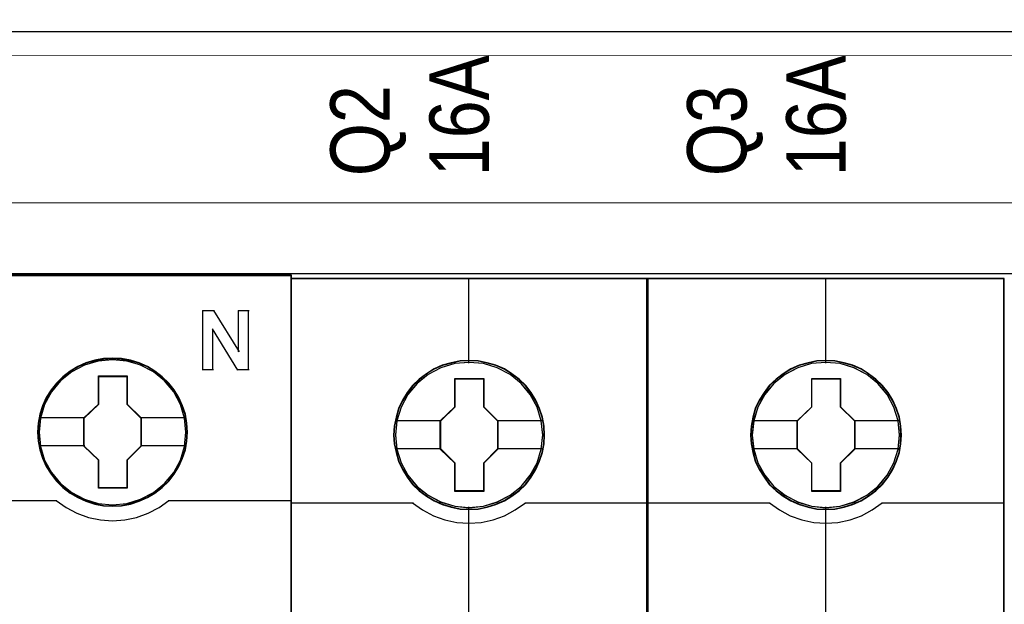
# Model space of a CAD drawing. Header units: millimetres. Extents: x -1290 to 1795, y -4192 to -1311.
# Tile 180 of 256: x 569.84 to 579.77, y -3248.6 to -3242.7. Entities that reach past the tile are written whole.
import ezdxf

# ---------------------------------------------------------------- set-up
doc = ezdxf.new("R2010")
doc.units = ezdxf.units.MM
doc.layers.add('45', color=7, linetype='Continuous')
doc.layers.add('Aparatura', color=7, linetype='Continuous', lineweight=13)
doc.styles.get("Standard").update_dxf_attribs({"font": 'ARIALN.TTF', "width": 0.8})

# ---------------------------------------------------------------- blocks, each defined once
blk = doc.blocks.new('*U26')
at = {"layer": '45', "color": 7}
for points in [[(205.037411, -76.500524), (132.962589, -76.500524), (132.962589, -158.565963), (205.037411, -158.565963), (205.037411, -76.500524)], [(205.017703, -76.522079), (132.984089, -76.522079), (132.984089, -158.544407), (205.017703, -158.544407), (205.017703, -76.522079)], [(199.796811, -84.420451), (199.768802, -83.97232), (199.701579, -83.518657), (199.544725, -83.092657), (199.365464, -82.677721), (199.130183, -82.284915), (198.850087, -81.941902), (198.519574, -81.621018), (198.155449, -81.344394), (197.785723, -81.100965), (197.354375, -80.918394), (196.928629, -80.791147), (196.469272, -80.70816), (196.015517, -80.680497), (195.561761, -80.70816), (195.11921, -80.791147), (194.671057, -80.918394), (194.262117, -81.100965), (193.869982, -81.344394), (193.51146, -81.621018), (193.180946, -81.941902), (192.917656, -82.284915), (192.671172, -82.677721), (192.475105, -83.092657), (192.351863, -83.518657), (192.262232, -83.97232), (192.234222, -84.420451), (192.262232, -84.868581), (192.351863, -85.305647), (192.475105, -85.731648), (192.671172, -86.146583), (192.917656, -86.539389), (193.180946, -86.899), (193.51146, -87.214351), (193.869982, -87.490975), (194.262117, -87.723339), (194.671057, -87.905911), (195.11921, -88.044223), (195.561761, -88.132742), (196.015517, -88.154872), (196.469272, -88.132742), (196.928629, -88.044223), (197.354375, -87.905911), (197.785723, -87.723339), (198.155449, -87.490975), (198.519574, -87.214351), (198.850087, -86.899), (199.130183, -86.539389), (199.365464, -86.146583), (199.544725, -85.731648), (199.701579, -85.305647), (199.768802, -84.868581), (199.796811, -84.420451)], [(199.796811, -84.420451), (199.768802, -83.97232), (199.701579, -83.518657), (199.544725, -83.092657), (199.365464, -82.677721), (199.130183, -82.284915), (198.850087, -81.941902), (198.519574, -81.621018), (198.155449, -81.344394), (197.785723, -81.100965), (197.354375, -80.918394), (196.928629, -80.791147), (196.469272, -80.70816), (196.015517, -80.680497), (195.561761, -80.70816), (195.11921, -80.791147), (194.671057, -80.918394), (194.262117, -81.100965), (193.869982, -81.344394), (193.51146, -81.621018), (193.180946, -81.941902), (192.917656, -82.284915), (192.671172, -82.677721), (192.475105, -83.092657), (192.351863, -83.518657), (192.262232, -83.97232), (192.234222, -84.420451), (192.262232, -84.868581), (192.351863, -85.305647), (192.475105, -85.731648), (192.671172, -86.146583), (192.917656, -86.539389), (193.180946, -86.899), (193.51146, -87.214351), (193.869982, -87.490975), (194.262117, -87.723339), (194.671057, -87.905911), (195.11921, -88.044223), (195.561761, -88.132742), (196.015517, -88.154872), (196.469272, -88.132742), (196.928629, -88.044223), (197.354375, -87.905911), (197.785723, -87.723339), (198.155449, -87.490975), (198.519574, -87.214351), (198.850087, -86.899), (199.130183, -86.539389), (199.365464, -86.146583), (199.544725, -85.731648), (199.701579, -85.305647), (199.768802, -84.868581), (199.796811, -84.420451)], [(199.777103, -84.420435), (199.749246, -83.974889), (199.682389, -83.523843), (199.52639, -83.100299), (199.348106, -82.687757), (199.114107, -82.297217), (198.835537, -81.956182), (198.506825, -81.637149), (198.144685, -81.362121), (197.776973, -81.120096), (197.347976, -80.938577), (196.92455, -80.812064), (196.467695, -80.729556), (196.016413, -80.702053), (195.56513, -80.729556), (195.12499, -80.812064), (194.679278, -80.938577), (194.272567, -81.120096), (193.882569, -81.362121), (193.526, -81.637149), (193.197288, -81.956182), (192.935432, -82.297217), (192.690291, -82.687757), (192.495292, -83.100299), (192.372721, -83.523843), (192.283579, -83.974889), (192.255722, -84.420435), (192.283579, -84.865981), (192.372721, -85.300525), (192.495292, -85.724069), (192.690291, -86.136611), (192.935432, -86.527151), (193.197288, -86.884688), (193.526, -87.19822), (193.882569, -87.473249), (194.272567, -87.704272), (194.679278, -87.885791), (195.12499, -88.023305), (195.56513, -88.111314), (196.016413, -88.133317), (196.467695, -88.111314), (196.92455, -88.023305), (197.347976, -87.885791), (197.776973, -87.704272), (198.144685, -87.473249), (198.506825, -87.19822), (198.835537, -86.884688), (199.114107, -86.527151), (199.348106, -86.136611), (199.52639, -85.724069), (199.682389, -85.300525), (199.749246, -84.865981), (199.777103, -84.420435)], [(195.309547, -81.582236), (196.745897, -81.582236), (196.745897, -83.000973), (197.464072, -83.699258), (197.464072, -85.123537), (196.745897, -85.838448), (196.745897, -87.240559), (195.309547, -87.240559), (195.309547, -85.838448), (194.568753, -85.123537), (194.568753, -83.699258), (195.309547, -83.000973), (195.309547, -81.582236)], [(195.309547, -81.582236), (196.745897, -81.582236), (196.745897, -81.582236), (196.745897, -83.000973), (196.745897, -83.000973), (197.464072, -83.699258), (197.464072, -83.699258), (197.464072, -85.123537), (197.464072, -85.123537), (196.745897, -85.838448), (196.745897, -85.838448), (196.745897, -87.240559), (196.745897, -87.240559), (195.309547, -87.240559), (195.309547, -87.240559), (195.309547, -85.838448), (195.309547, -85.838448), (194.568753, -85.123537), (194.568753, -85.123537), (194.568753, -83.699258), (194.568753, -83.699258), (195.309547, -83.000973), (195.309547, -83.000973), (195.309547, -81.582236), (195.309547, -81.582236)], [(195.320045, -81.603792), (196.735063, -81.603792), (196.735063, -83.01217), (197.442572, -83.705356), (197.442572, -85.119236), (196.735063, -85.828926), (196.735063, -87.2208), (195.320045, -87.2208), (195.320045, -85.828926), (194.590253, -85.119236), (194.590253, -83.705356), (195.320045, -83.01217), (195.320045, -81.603792)]]:
    blk.add_lwpolyline(points, close=True, dxfattribs=at)
at = {"layer": '45', "color": 139}
for points in [[(205.037411, -76.500524), (132.962589, -76.500524), (132.962589, -158.565963), (205.037411, -158.565963), (205.037411, -76.500524)], [(199.71977, -84.420379), (199.646938, -83.701129), (199.439646, -83.020608), (199.097894, -82.384349), (198.63849, -81.83108), (198.072639, -81.377399), (197.428353, -81.039905), (196.733645, -80.82413), (196.010924, -80.757738), (195.288203, -80.82413), (194.599097, -81.039905), (193.954811, -81.377399), (193.394563, -81.83108), (192.935159, -82.384349), (192.587805, -83.020608), (192.37491, -83.701129), (192.30768, -84.420379), (192.37491, -85.134096), (192.587805, -85.825683), (192.935159, -86.450877), (193.394563, -87.009678), (193.954811, -87.463359), (194.599097, -87.800853), (195.288203, -88.011095), (196.010924, -88.08302), (196.733645, -88.011095), (197.428353, -87.800853), (198.072639, -87.463359), (198.63849, -87.009678), (199.097894, -86.450877), (199.439646, -85.825683), (199.646938, -85.134096), (199.71977, -84.420379)], [(199.71977, -84.425768), (199.646938, -83.706518), (199.439646, -83.020465), (199.097894, -82.389738), (198.632888, -81.830936), (198.078241, -81.377255), (197.433955, -81.039761), (196.733645, -80.829519), (196.016526, -80.763127), (195.293806, -80.829519), (194.593495, -81.039761), (193.960414, -81.377255), (193.394563, -81.830936), (192.929556, -82.389738), (192.587805, -83.020465), (192.380513, -83.706518), (192.30768, -84.425768), (192.380513, -85.139485), (192.587805, -85.825539), (192.929556, -86.456265), (193.394563, -87.009535), (193.960414, -87.463215), (194.593495, -87.800709), (195.293806, -88.016484), (196.016526, -88.088409), (196.733645, -88.016484), (197.433955, -87.800709), (198.078241, -87.463215), (198.632888, -87.009535), (199.097894, -86.456265), (199.439646, -85.825539), (199.646938, -85.139485), (199.71977, -84.425768)]]:
    blk.add_lwpolyline(points, close=True, dxfattribs=at)
for points in [[(200.560058, -78.282446), (201.15668, -78.282446)], [(200.560058, -78.282446), (200.560058, -81.296626)], [(201.111888, -78.282446), (202.403674, -80.366146)], [(202.358882, -78.282446), (202.899963, -78.282446)], [(202.358882, -78.282446), (202.358882, -80.366146)], [(202.855172, -78.282446), (202.855172, -81.296626)], [(201.056347, -79.205741), (201.056347, -81.296626)], [(202.337382, -81.296626), (201.056347, -79.205741)], [(200.560058, -81.251718), (201.101138, -81.251718)], [(202.292591, -81.251718), (202.899963, -81.251718)], [(180.812402, -87.863873), (193.208884, -87.863873)], [(193.165885, -87.863873), (193.67092, -88.219638), (194.215237, -88.506546), (194.793222, -88.724596), (195.399265, -88.850836), (196.010919, -88.896741), (196.628185, -88.850836), (197.228617, -88.724596), (197.812214, -88.506546), (198.362141, -88.219638), (198.861566, -87.863873)], [(198.818566, -87.863873), (205.037411, -87.863873)]]:
    blk.add_lwpolyline(points, dxfattribs=at)
at = {"layer": '45', "color": 7}
for points in [[(192.30768, -83.683899), (194.613544, -83.683899)], [(197.419281, -83.683899), (199.725145, -83.683899)], [(192.30768, -85.097582), (194.613544, -85.097582)], [(197.419281, -85.097582), (199.725145, -85.097582)]]:
    blk.add_lwpolyline(points, dxfattribs=at)
blk = doc.blocks.new('*U27')
at = {"layer": '45', "color": 7}
for points in [[(222.993409, -76.660394), (205.006953, -76.660394), (205.006953, -158.427648), (222.993409, -158.427648), (222.993409, -76.660394)], [(217.806558, -84.564142), (217.784234, -84.112542), (217.711678, -83.660942), (217.555405, -83.225864), (217.371225, -82.807308), (217.136815, -82.416289), (216.857755, -82.069328), (216.522883, -81.749903), (216.154524, -81.46903), (215.786164, -81.226708), (215.350831, -81.03946), (214.915497, -80.912791), (214.457839, -80.824674), (214.005762, -80.802645), (213.548104, -80.824674), (213.101608, -80.912791), (212.649531, -81.03946), (212.236522, -81.226708), (211.845838, -81.46903), (211.48306, -81.749903), (211.142607, -82.069328), (210.880291, -82.416289), (210.634718, -82.807308), (210.433795, -83.225864), (210.31659, -83.660942), (210.22729, -84.112542), (210.193803, -84.564142), (210.22729, -85.010234), (210.31659, -85.45082), (210.433795, -85.885898), (210.634718, -86.298946), (210.880291, -86.695473), (211.142607, -87.053448), (211.48306, -87.372873), (211.845838, -87.653746), (212.236522, -87.885053), (212.649531, -88.072302), (213.101608, -88.204477), (213.548104, -88.298102), (214.005762, -88.320131), (214.457839, -88.298102), (214.915497, -88.204477), (215.350831, -88.072302), (215.786164, -87.885053), (216.154524, -87.653746), (216.522883, -87.372873), (216.857755, -87.053448), (217.136815, -86.695473), (217.371225, -86.298946), (217.555405, -85.885898), (217.711678, -85.45082), (217.784234, -85.010234), (217.806558, -84.564142)], [(217.806558, -84.564142), (217.784234, -84.112542), (217.711678, -83.660942), (217.555405, -83.225864), (217.371225, -82.807308), (217.136815, -82.416289), (216.857755, -82.069328), (216.522883, -81.749903), (216.154524, -81.46903), (215.786164, -81.226708), (215.350831, -81.03946), (214.915497, -80.912791), (214.457839, -80.824674), (214.005762, -80.802645), (213.548104, -80.824674), (213.101608, -80.912791), (212.649531, -81.03946), (212.236522, -81.226708), (211.845838, -81.46903), (211.48306, -81.749903), (211.142607, -82.069328), (210.880291, -82.416289), (210.634718, -82.807308), (210.433795, -83.225864), (210.31659, -83.660942), (210.22729, -84.112542), (210.193803, -84.564142), (210.22729, -85.010234), (210.31659, -85.45082), (210.433795, -85.885898), (210.634718, -86.298946), (210.880291, -86.695473), (211.142607, -87.053448), (211.48306, -87.372873), (211.845838, -87.653746), (212.236522, -87.885053), (212.649531, -88.072302), (213.101608, -88.204477), (213.548104, -88.298102), (214.005762, -88.320131), (214.457839, -88.298102), (214.915497, -88.204477), (215.350831, -88.072302), (215.786164, -87.885053), (216.154524, -87.653746), (216.522883, -87.372873), (216.857755, -87.053448), (217.136815, -86.695473), (217.371225, -86.298946), (217.555405, -85.885898), (217.711678, -85.45082), (217.784234, -85.010234), (217.806558, -84.564142)], [(213.285304, -81.70618), (214.737316, -81.70618), (214.737316, -83.135228), (215.457695, -83.841475), (215.457695, -85.270523), (214.737316, -85.987806), (214.737316, -87.405818), (213.285304, -87.405818), (213.285304, -85.987806), (212.548042, -85.270523), (212.548042, -83.841475), (213.285304, -83.135228), (213.285304, -81.70618)], [(213.285304, -81.70618), (214.737316, -81.70618), (214.737316, -81.70618), (214.737316, -83.135228), (214.737316, -83.135228), (215.457695, -83.841475), (215.457695, -83.841475), (215.457695, -85.270523), (215.457695, -85.270523), (214.737316, -85.987806), (214.737316, -85.987806), (214.737316, -87.405818), (214.737316, -87.405818), (213.285304, -87.405818), (213.285304, -87.405818), (213.285304, -85.987806), (213.285304, -85.987806), (212.548042, -85.270523), (212.548042, -85.270523), (212.548042, -83.841475), (212.548042, -83.841475), (213.285304, -83.135228), (213.285304, -83.135228), (213.285304, -81.70618), (213.285304, -81.70618)], [(213.295479, -81.72594), (214.728715, -81.72594), (214.728715, -83.145529), (215.439778, -83.847103), (215.439778, -85.266692), (214.728715, -85.979227), (214.728715, -87.387855), (213.295479, -87.387855), (213.295479, -85.979227), (212.56775, -85.266692), (212.56775, -83.847103), (213.295479, -83.145529), (213.295479, -81.72594)]]:
    blk.add_lwpolyline(points, close=True, dxfattribs=at)
at = {"layer": '45', "color": 139}
for points in [[(222.993409, -76.660394), (205.006953, -76.660394), (205.006953, -158.427648), (222.993409, -158.427648), (222.993409, -76.660394)], [(217.788642, -84.564129), (217.766422, -84.114687), (217.694208, -83.665245), (217.53867, -83.232246), (217.355357, -82.815691), (217.12205, -82.42654), (216.844304, -82.081237), (216.511008, -81.763339), (216.144383, -81.483809), (215.777758, -81.242645), (215.344473, -81.056291), (214.911189, -80.930228), (214.455685, -80.842532), (214.005736, -80.820608), (213.550232, -80.842532), (213.105837, -80.930228), (212.655888, -81.056291), (212.244823, -81.242645), (211.855979, -81.483809), (211.494908, -81.763339), (211.156058, -82.081237), (210.894976, -82.42654), (210.650559, -82.815691), (210.450582, -83.232246), (210.333928, -83.665245), (210.245049, -84.114687), (210.21172, -84.564129), (210.245049, -85.008089), (210.333928, -85.446569), (210.450582, -85.879568), (210.650559, -86.290642), (210.894976, -86.685274), (211.156058, -87.041539), (211.494908, -87.359437), (211.855979, -87.638968), (212.244823, -87.869169), (212.655888, -88.055523), (213.105837, -88.187067), (213.550232, -88.280244), (214.005736, -88.302168), (214.455685, -88.280244), (214.911189, -88.187067), (215.344473, -88.055523), (215.777758, -87.869169), (216.144383, -87.638968), (216.511008, -87.359437), (216.844304, -87.041539), (217.12205, -86.685274), (217.355357, -86.290642), (217.53867, -85.879568), (217.694208, -85.446569), (217.766422, -85.008089), (217.788642, -84.564129)], [(217.718767, -84.564083), (217.640618, -83.842593), (217.434079, -83.159657), (217.09357, -82.526288), (216.624672, -81.970025), (216.06646, -81.512898), (215.424517, -81.176938), (214.726752, -80.962143), (214.001077, -80.896052), (213.275401, -80.962143), (212.577637, -81.176938), (211.941275, -81.512898), (211.377481, -81.970025), (210.908583, -82.526288), (210.568074, -83.159657), (210.361536, -83.842593), (210.283386, -84.564083), (210.361536, -85.280064), (210.568074, -85.968508), (210.908583, -86.59637), (211.377481, -87.152632), (211.941275, -87.604252), (212.577637, -87.94572), (213.275401, -88.155007), (214.001077, -88.232113), (214.726752, -88.155007), (215.424517, -87.94572), (216.06646, -87.604252), (216.624672, -87.152632), (217.09357, -86.59637), (217.434079, -85.968508), (217.640618, -85.280064), (217.718767, -84.564083)], [(217.713392, -84.558634), (217.640821, -83.842641), (217.434271, -83.159693), (217.08816, -82.520807), (216.630401, -81.964535), (216.066576, -81.512908), (215.419014, -81.171434), (214.72121, -80.962144), (213.995494, -80.896052), (213.275361, -80.962144), (212.58314, -81.171434), (211.935578, -81.512908), (211.371752, -81.964535), (210.913993, -82.520807), (210.567883, -83.159693), (210.35575, -83.842641), (210.288761, -84.558634), (210.35575, -85.274628), (210.567883, -85.963083), (210.913993, -86.590954), (211.371752, -87.152734), (211.935578, -87.60436), (212.58314, -87.940326), (213.275361, -88.155124), (213.995494, -88.226724), (214.72121, -88.155124), (215.419014, -87.940326), (216.066576, -87.60436), (216.630401, -87.152734), (217.08816, -86.590954), (217.434271, -85.963083), (217.640821, -85.274628), (217.713392, -84.558634)]]:
    blk.add_lwpolyline(points, close=True, dxfattribs=at)
at = {"layer": '45', "color": 59}
blk.add_lwpolyline([(222.975492, -76.678357), (205.02487, -76.678357), (205.02487, -158.409685), (222.975492, -158.409685), (222.975492, -76.678357)], close=True, dxfattribs=at)
at = {"layer": '45', "color": 139}
for points in [[(213.975993, -76.660394), (213.975993, -80.939163)], [(205.006953, -87.986021), (211.193548, -87.986021)], [(211.154132, -87.986021), (211.657363, -88.34501), (212.205325, -88.63562), (212.781244, -88.835058), (213.390713, -88.971816), (213.994589, -89.011704), (214.609649, -88.971816), (215.219117, -88.835058), (215.795037, -88.63562), (216.331816, -88.34501), (216.84623, -87.986021)], [(213.975993, -88.183613), (213.975993, -95.411896)], [(216.806813, -87.986021), (222.993409, -87.986021)]]:
    blk.add_lwpolyline(points, dxfattribs=at)
at = {"layer": '45', "color": 7}
for points in [[(210.265469, -83.827602), (212.587458, -83.827602)], [(215.42007, -83.827602), (217.734892, -83.827602)], [(210.265469, -85.246674), (212.587458, -85.246674)], [(215.42007, -85.246674), (217.734892, -85.246674)]]:
    blk.add_lwpolyline(points, dxfattribs=at)
blk = doc.blocks.new('*U28')
at = {"layer": '45', "color": 7}
for points in [[(240.994198, -76.660394), (223.007742, -76.660394), (223.007742, -158.427648), (240.994198, -158.427648), (240.994198, -76.660394)], [(235.807347, -84.564142), (235.785023, -84.112542), (235.712467, -83.660942), (235.556193, -83.225864), (235.372014, -82.807308), (235.137604, -82.416289), (234.858544, -82.069328), (234.523672, -81.749903), (234.155313, -81.46903), (233.786953, -81.226708), (233.35162, -81.03946), (232.916286, -80.912791), (232.458628, -80.824674), (232.006551, -80.802645), (231.548893, -80.824674), (231.102397, -80.912791), (230.65032, -81.03946), (230.237311, -81.226708), (229.846627, -81.46903), (229.483849, -81.749903), (229.143396, -82.069328), (228.88108, -82.416289), (228.635507, -82.807308), (228.434584, -83.225864), (228.317379, -83.660942), (228.228079, -84.112542), (228.194592, -84.564142), (228.228079, -85.010234), (228.317379, -85.45082), (228.434584, -85.885898), (228.635507, -86.298946), (228.88108, -86.695473), (229.143396, -87.053448), (229.483849, -87.372873), (229.846627, -87.653746), (230.237311, -87.885053), (230.65032, -88.072302), (231.102397, -88.204477), (231.548893, -88.298102), (232.006551, -88.320131), (232.458628, -88.298102), (232.916286, -88.204477), (233.35162, -88.072302), (233.786953, -87.885053), (234.155313, -87.653746), (234.523672, -87.372873), (234.858544, -87.053448), (235.137604, -86.695473), (235.372014, -86.298946), (235.556193, -85.885898), (235.712467, -85.45082), (235.785023, -85.010234), (235.807347, -84.564142)], [(235.807347, -84.564142), (235.785023, -84.112542), (235.712467, -83.660942), (235.556193, -83.225864), (235.372014, -82.807308), (235.137604, -82.416289), (234.858544, -82.069328), (234.523672, -81.749903), (234.155313, -81.46903), (233.786953, -81.226708), (233.35162, -81.03946), (232.916286, -80.912791), (232.458628, -80.824674), (232.006551, -80.802645), (231.548893, -80.824674), (231.102397, -80.912791), (230.65032, -81.03946), (230.237311, -81.226708), (229.846627, -81.46903), (229.483849, -81.749903), (229.143396, -82.069328), (228.88108, -82.416289), (228.635507, -82.807308), (228.434584, -83.225864), (228.317379, -83.660942), (228.228079, -84.112542), (228.194592, -84.564142), (228.228079, -85.010234), (228.317379, -85.45082), (228.434584, -85.885898), (228.635507, -86.298946), (228.88108, -86.695473), (229.143396, -87.053448), (229.483849, -87.372873), (229.846627, -87.653746), (230.237311, -87.885053), (230.65032, -88.072302), (231.102397, -88.204477), (231.548893, -88.298102), (232.006551, -88.320131), (232.458628, -88.298102), (232.916286, -88.204477), (233.35162, -88.072302), (233.786953, -87.885053), (234.155313, -87.653746), (234.523672, -87.372873), (234.858544, -87.053448), (235.137604, -86.695473), (235.372014, -86.298946), (235.556193, -85.885898), (235.712467, -85.45082), (235.785023, -85.010234), (235.807347, -84.564142)], [(231.286093, -81.70618), (232.738105, -81.70618), (232.738105, -83.135228), (233.458484, -83.841475), (233.458484, -85.270523), (232.738105, -85.987806), (232.738105, -87.405818), (231.286093, -87.405818), (231.286093, -85.987806), (230.548831, -85.270523), (230.548831, -83.841475), (231.286093, -83.135228), (231.286093, -81.70618)], [(231.286093, -81.70618), (232.738105, -81.70618), (232.738105, -81.70618), (232.738105, -83.135228), (232.738105, -83.135228), (233.458484, -83.841475), (233.458484, -83.841475), (233.458484, -85.270523), (233.458484, -85.270523), (232.738105, -85.987806), (232.738105, -85.987806), (232.738105, -87.405818), (232.738105, -87.405818), (231.286093, -87.405818), (231.286093, -87.405818), (231.286093, -85.987806), (231.286093, -85.987806), (230.548831, -85.270523), (230.548831, -85.270523), (230.548831, -83.841475), (230.548831, -83.841475), (231.286093, -83.135228), (231.286093, -83.135228), (231.286093, -81.70618), (231.286093, -81.70618)], [(231.294476, -81.72594), (232.727712, -81.72594), (232.727712, -83.145529), (233.438775, -83.847103), (233.438775, -85.266692), (232.727712, -85.979227), (232.727712, -87.387855), (231.294476, -87.387855), (231.294476, -85.979227), (230.566747, -85.266692), (230.566747, -83.847103), (231.294476, -83.145529), (231.294476, -81.72594)]]:
    blk.add_lwpolyline(points, close=True, dxfattribs=at)
at = {"layer": '45', "color": 139}
for points in [[(240.994198, -76.660394), (223.007742, -76.660394), (223.007742, -158.427648), (240.994198, -158.427648), (240.994198, -76.660394)], [(235.787639, -84.564129), (235.765425, -84.114687), (235.693228, -83.665245), (235.537727, -83.232246), (235.354457, -82.815691), (235.121205, -82.42654), (234.843525, -82.081237), (234.510308, -81.763339), (234.143769, -81.483809), (233.777231, -81.242645), (233.344049, -81.056291), (232.910867, -80.930228), (232.45547, -80.842532), (232.005628, -80.820608), (231.550231, -80.842532), (231.105942, -80.930228), (230.656099, -81.056291), (230.245132, -81.242645), (229.856379, -81.483809), (229.495394, -81.763339), (229.156623, -82.081237), (228.895603, -82.42654), (228.651244, -82.815691), (228.451314, -83.232246), (228.334688, -83.665245), (228.24583, -84.114687), (228.212509, -84.564129), (228.24583, -85.008089), (228.334688, -85.446569), (228.451314, -85.879568), (228.651244, -86.290642), (228.895603, -86.685274), (229.156623, -87.041539), (229.495394, -87.359437), (229.856379, -87.638968), (230.245132, -87.869169), (230.656099, -88.055523), (231.105942, -88.187067), (231.550231, -88.280244), (232.005628, -88.302168), (232.45547, -88.280244), (232.910867, -88.187067), (233.344049, -88.055523), (233.777231, -87.869169), (234.143769, -87.638968), (234.510308, -87.359437), (234.843525, -87.041539), (235.121205, -86.685274), (235.354457, -86.290642), (235.537727, -85.879568), (235.693228, -85.446569), (235.765425, -85.008089), (235.787639, -84.564129)], [(235.717765, -84.564083), (235.639615, -83.842593), (235.433077, -83.159657), (235.092567, -82.526288), (234.623669, -81.970025), (234.065458, -81.512898), (233.423514, -81.176938), (232.725749, -80.962143), (232.000074, -80.896052), (231.274399, -80.962143), (230.576634, -81.176938), (229.940272, -81.512898), (229.376479, -81.970025), (228.907581, -82.526288), (228.567071, -83.159657), (228.360533, -83.842593), (228.282383, -84.564083), (228.360533, -85.280064), (228.567071, -85.968508), (228.907581, -86.59637), (229.376479, -87.152632), (229.940272, -87.604252), (230.576634, -87.94572), (231.274399, -88.155007), (232.000074, -88.232113), (232.725749, -88.155007), (233.423514, -87.94572), (234.065458, -87.604252), (234.623669, -87.152632), (235.092567, -86.59637), (235.433077, -85.968508), (235.639615, -85.280064), (235.717765, -84.564083)], [(235.71239, -84.558634), (235.639818, -83.842641), (235.433268, -83.159693), (235.087157, -82.520807), (234.629398, -81.964535), (234.065573, -81.512908), (233.418011, -81.171434), (232.720207, -80.962144), (231.994492, -80.896052), (231.274358, -80.962144), (230.582137, -81.171434), (229.934575, -81.512908), (229.37075, -81.964535), (228.91299, -82.520807), (228.56688, -83.159693), (228.354748, -83.842641), (228.287758, -84.558634), (228.354748, -85.274628), (228.56688, -85.963083), (228.91299, -86.590954), (229.37075, -87.152734), (229.934575, -87.60436), (230.582137, -87.940326), (231.274358, -88.155124), (231.994492, -88.226724), (232.720207, -88.155124), (233.418011, -87.940326), (234.065573, -87.60436), (234.629398, -87.152734), (235.087157, -86.590954), (235.433268, -85.963083), (235.639818, -85.274628), (235.71239, -84.558634)]]:
    blk.add_lwpolyline(points, close=True, dxfattribs=at)
at = {"layer": '45', "color": 59}
blk.add_lwpolyline([(240.974489, -76.678357), (223.025659, -76.678357), (223.025659, -158.409685), (240.974489, -158.409685), (240.974489, -76.678357)], close=True, dxfattribs=at)
at = {"layer": '45', "color": 139}
for points in [[(231.974991, -76.660394), (231.974991, -80.939163)], [(223.007742, -87.986021), (229.192546, -87.986021)], [(229.154921, -87.986021), (229.658152, -88.34501), (230.206114, -88.63562), (230.782033, -88.835058), (231.391502, -88.971816), (231.995378, -89.011704), (232.610438, -88.971816), (233.219906, -88.835058), (233.795826, -88.63562), (234.332605, -88.34501), (234.847019, -87.986021)], [(231.974991, -88.183613), (231.974991, -95.411896)], [(234.807602, -87.986021), (240.994198, -87.986021)]]:
    blk.add_lwpolyline(points, dxfattribs=at)
at = {"layer": '45', "color": 7}
for points in [[(228.266258, -83.827602), (230.586456, -83.827602)], [(233.419067, -83.827602), (235.733889, -83.827602)], [(228.266258, -85.246674), (230.586456, -85.246674)], [(233.419067, -85.246674), (235.733889, -85.246674)]]:
    blk.add_lwpolyline(points, dxfattribs=at)

msp = doc.modelspace()

# ---------------------------------------------------------------- linework, layer by layer
at = {"layer": 'Aparatura', "lineweight": 13}
for points in [[(595.2364, -3242.8167), (602.4084, -3242.8384), (603.1818, -3242.8492), (604.6314, -3242.8546), (604.6314, -3229.9741), (518.6759, -3229.9741), (518.6759, -3240.955), (518.8003, -3240.955), (518.9355, -3240.955), (520.8988, -3240.955), (520.8988, -3242.8384), (528.0708, -3242.8167), (529.1363, -3242.8167), (595.2364, -3242.8167)], [(595.2364, -3242.8167), (602.4084, -3242.8384), (603.1818, -3242.8492), (604.6314, -3242.8546), (604.6314, -3229.9741), (518.6759, -3229.9741), (518.6759, -3240.955), (518.8003, -3240.955), (518.9355, -3240.955), (520.8988, -3240.955), (520.8988, -3242.8384), (528.0708, -3242.8167), (529.1363, -3242.8167), (595.2364, -3242.8167)], [(595.2689, -3242.8117), (602.4411, -3242.839), (603.215, -3242.8444), (604.6647, -3242.8553), (604.6647, -3229.9741), (518.6802, -3229.9741), (518.6802, -3240.9583), (518.8001, -3240.9583), (518.9363, -3240.9583), (520.9038, -3240.9583), (520.9038, -3242.839), (528.0759, -3242.8172), (529.1441, -3242.8172), (595.2689, -3242.8117)], [(595.2689, -3242.8117), (602.4411, -3242.839), (603.215, -3242.8444), (604.6647, -3242.8553), (604.6647, -3229.9741), (518.6802, -3229.9741), (518.6802, -3240.9583), (518.8001, -3240.9583), (518.9363, -3240.9583), (520.9038, -3240.9583), (520.9038, -3242.839), (528.0759, -3242.8172), (529.1441, -3242.8172), (595.2689, -3242.8117)], [(595.2366, -3242.8162), (528.0706, -3242.8162), (595.2366, -3242.8162)], [(528.0706, -3242.8162), (595.2366, -3242.8162), (528.0706, -3242.8162)], [(528.076, -3242.8173), (595.2689, -3242.8115), (528.076, -3242.8173)], [(595.2689, -3242.8169), (528.076, -3242.8169), (595.2689, -3242.8169)], [(518.0914, -3243.0626), (605.2914, -3243.0569), (518.0914, -3243.0626)], [(604.545, -3294.0914), (604.545, -3243.0569), (521.0018, -3243.0623), (521.0018, -3294.0859), (604.545, -3294.0914)], [(604.545, -3294.0914), (604.545, -3243.0569), (521.0018, -3243.0623), (521.0018, -3294.0859), (604.545, -3294.0914)], [(535.592, -3244.5435), (535.5973, -3244.5435), (561.6617, -3244.5435), (577.8934, -3244.5435), (583.8682, -3244.5435), (586.4741, -3244.5435), (587.2693, -3244.5435), (587.5863, -3244.5435), (587.6776, -3244.5435), (587.7153, -3244.5435), (587.726, -3244.5435), (587.7314, -3244.5435), (535.592, -3244.5435)], [(528.2655, -3245.257), (595.0474, -3245.257), (528.2655, -3245.257)], [(528.2655, -3245.257), (595.0474, -3245.257), (528.2655, -3245.257)], [(528.2655, -3245.257), (528.2655, -3264.0688), (595.0474, -3264.0688), (595.0474, -3245.257), (528.2655, -3245.257)], [(528.2666, -3245.2591), (595.0729, -3245.2591), (528.2666, -3245.2591)], [(528.2666, -3245.2591), (595.0729, -3245.2591), (528.2666, -3245.2591)], [(528.2666, -3245.2591), (528.2666, -3264.066), (595.0729, -3264.066), (595.0729, -3245.2591), (528.2666, -3245.2591)]]:
    msp.add_lwpolyline(points, close=True, dxfattribs=at)
for points in [[(528.2655, -3245.2573), (595.0471, -3245.2573), (595.0471, -3245.1653), (595.0525, -3245.0787), (595.0633, -3244.9867), (595.0796, -3244.9001), (595.0958, -3244.8135), (595.1228, -3244.7269), (595.1553, -3244.6403), (595.1877, -3244.5591), (595.2256, -3244.4779), (595.2689, -3244.4021), (595.3175, -3244.3263), (595.3662, -3244.256), (595.4257, -3244.1856), (595.4852, -3244.1153), (595.5501, -3244.0503), (595.615, -3243.9908), (595.2364, -3243.9908), (595.2364, -3243.9908), (595.2364, -3242.8162), (595.2364, -3242.8162), (529.158, -3242.8162)], [(528.2655, -3245.2573), (595.0471, -3245.2573), (595.0471, -3245.1653), (595.0525, -3245.0787), (595.0633, -3244.9867), (595.0796, -3244.9001), (595.0958, -3244.8135), (595.1228, -3244.7269), (595.1553, -3244.6403), (595.1877, -3244.5591), (595.2256, -3244.4779), (595.2689, -3244.4021), (595.3175, -3244.3263), (595.3662, -3244.256), (595.4257, -3244.1856), (595.4852, -3244.1153), (595.5501, -3244.0503), (595.615, -3243.9908), (595.2364, -3243.9908), (595.2364, -3243.9908), (595.2364, -3242.8162), (595.2364, -3242.8162), (529.158, -3242.8162)], [(528.2655, -3245.2573), (595.0471, -3245.2573), (595.0471, -3245.1653), (595.0525, -3245.0787), (595.0633, -3244.9867), (595.0796, -3244.9001), (595.0958, -3244.8135), (595.1228, -3244.7269), (595.1553, -3244.6403), (595.1877, -3244.5591), (595.2256, -3244.4779), (595.2689, -3244.4021), (595.3175, -3244.3263), (595.3662, -3244.256), (595.4257, -3244.1856), (595.4852, -3244.1153), (595.5501, -3244.0503), (595.615, -3243.9908), (595.2364, -3243.9908), (595.2364, -3242.8162), (595.2364, -3242.8162), (529.158, -3242.8162)], [(528.2655, -3245.2573), (595.0471, -3245.2573), (595.0471, -3245.1653), (595.0525, -3245.0787), (595.0633, -3244.9867), (595.0796, -3244.9001), (595.0958, -3244.8135), (595.1228, -3244.7269), (595.1553, -3244.6403), (595.1877, -3244.5591), (595.2256, -3244.4779), (595.2689, -3244.4021), (595.3175, -3244.3263), (595.3662, -3244.256), (595.4257, -3244.1856), (595.4852, -3244.1153), (595.5501, -3244.0503), (595.615, -3243.9908), (595.2364, -3243.9908), (595.2364, -3242.8162), (595.2364, -3242.8162), (529.158, -3242.8162)], [(528.2666, -3245.2595), (595.0729, -3245.2595), (595.0783, -3245.1668), (595.0838, -3245.0741), (595.0947, -3244.9869), (595.1056, -3244.8997), (595.1274, -3244.8124), (595.1546, -3244.7252), (595.1819, -3244.6434), (595.22, -3244.5616), (595.2582, -3244.4799), (595.3018, -3244.4035), (595.3454, -3244.3272), (595.3999, -3244.2509), (595.4544, -3244.1854), (595.5143, -3244.1146), (595.5797, -3244.0546), (595.6451, -3243.9946), (595.2691, -3243.9946), (595.2691, -3243.9946), (595.2691, -3242.817), (595.2691, -3242.8115), (529.1604, -3242.817)], [(528.2666, -3245.2595), (595.0729, -3245.2595), (595.0783, -3245.1668), (595.0838, -3245.0741), (595.0947, -3244.9869), (595.1056, -3244.8997), (595.1274, -3244.8124), (595.1546, -3244.7252), (595.1819, -3244.6434), (595.22, -3244.5616), (595.2582, -3244.4799), (595.3018, -3244.4035), (595.3454, -3244.3272), (595.3999, -3244.2509), (595.4544, -3244.1854), (595.5143, -3244.1146), (595.5797, -3244.0546), (595.6451, -3243.9946), (595.2691, -3243.9946), (595.2691, -3243.9946), (595.2691, -3242.817), (595.2691, -3242.8115), (529.1604, -3242.817)], [(528.2666, -3245.2595), (595.0729, -3245.2595), (595.0783, -3245.1668), (595.0838, -3245.0741), (595.0947, -3244.9869), (595.1056, -3244.8997), (595.1274, -3244.8124), (595.1546, -3244.7252), (595.1819, -3244.6434), (595.22, -3244.5616), (595.2582, -3244.4799), (595.3018, -3244.4035), (595.3454, -3244.3272), (595.3999, -3244.2509), (595.4544, -3244.1854), (595.5143, -3244.1146), (595.5797, -3244.0546), (595.6451, -3243.9946), (595.2691, -3243.9946), (595.2691, -3242.817), (595.2691, -3242.8115), (529.1604, -3242.817)], [(528.2666, -3245.2595), (595.0729, -3245.2595), (595.0783, -3245.1668), (595.0838, -3245.0741), (595.0947, -3244.9869), (595.1056, -3244.8997), (595.1274, -3244.8124), (595.1546, -3244.7252), (595.1819, -3244.6434), (595.22, -3244.5616), (595.2582, -3244.4799), (595.3018, -3244.4035), (595.3454, -3244.3272), (595.3999, -3244.2509), (595.4544, -3244.1854), (595.5143, -3244.1146), (595.5797, -3244.0546), (595.6451, -3243.9946), (595.2691, -3243.9946), (595.2691, -3242.817), (595.2691, -3242.8115), (529.1604, -3242.817)], [(561.6615, -3244.5435), (577.8929, -3244.5435), (583.8675, -3244.5435)], [(583.8679, -3244.5435), (577.8933, -3244.5435), (561.6617, -3244.5435)]]:
    msp.add_lwpolyline(points, dxfattribs=at)

# ---------------------------------------------------------------- block references
at = {"layer": 'Aparatura', "lineweight": 13, "xscale": 0.2, "yscale": 0.2, "zscale": 0.2}
msp.add_blockref('*U26', (531.5713, -3229.9741), dxfattribs=at)
at = {"layer": 'Aparatura', "lineweight": 13}
ref = msp.add_blockref('*U27', (531.5713, -3229.9741), dxfattribs=dict(at, xscale=0.2, yscale=0.2, zscale=0.2))
ref.add_attrib('Oznaczenie', 'Q2', (573.5713, -3244.2741), dxfattribs={"layer": '0', "height": 0.6, "rotation": 90, "flags": 2})
ref.add_attrib('Pr¹d znamionowy', '16A', (574.5713, -3244.2741), dxfattribs={"layer": '0', "height": 0.6, "rotation": 90, "flags": 2})
ref = msp.add_blockref('*U28', (531.5713, -3229.9741), dxfattribs=dict(at, xscale=0.2, yscale=0.2, zscale=0.2))
ref.add_attrib('Oznaczenie', 'Q3', (577.1713, -3244.2741), dxfattribs={"layer": '0', "height": 0.6, "rotation": 90, "flags": 2})
ref.add_attrib('Pr¹d znamionowy', '16A', (578.1713, -3244.2741), dxfattribs={"layer": '0', "height": 0.6, "rotation": 90, "flags": 2})

doc.saveas('drawing.dxf')
